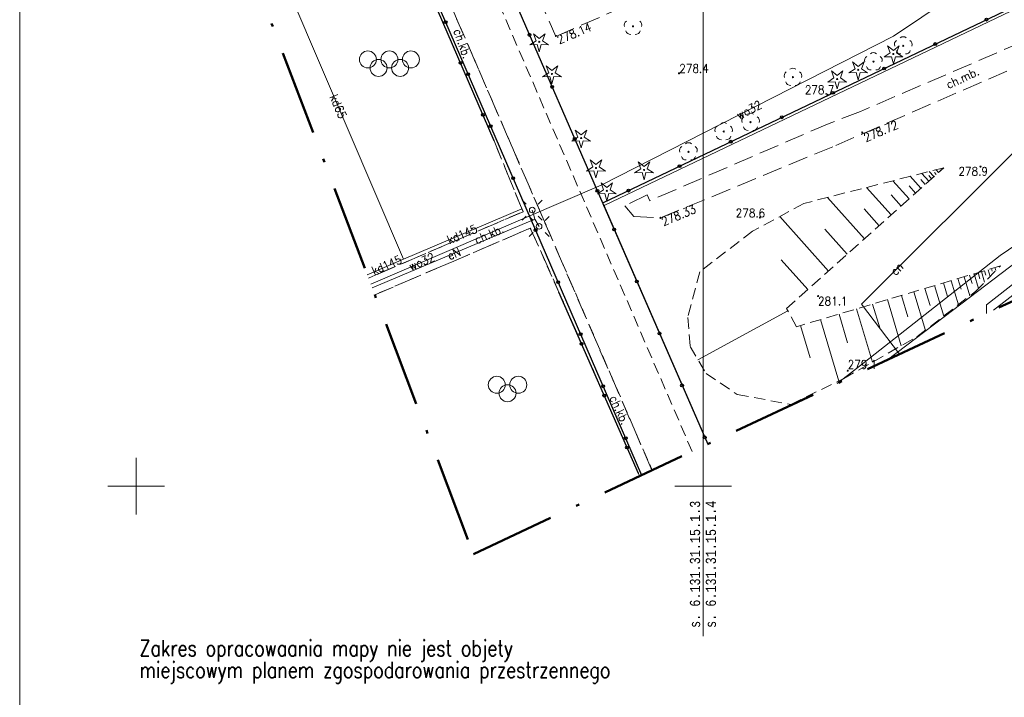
# Model space of a CAD drawing. Extents: x 6586740 to 6586888, y 5577511 to 5577721.
# Tile 2 of 7: x 6586740 to 6586827, y 5577581 to 5577641. Entities that reach past the tile are written whole.
import ezdxf
from ezdxf.enums import TextEntityAlignment as Align

# ---------------------------------------------------------------- set-up
doc = ezdxf.new("R2010")
doc.units = 0
doc.header["$MEASUREMENT"] = 0
for name, pattern in [('1.0_0.5', [1.5, 1, -0.5]), ('219-500', [0]), ('SKARP1000', [2.45, 1.75, -0.7]), ('ZAKRES500', [12.8, 7.5, -2.5, 0.3, -2.5])]:
    doc.linetypes.add(name, pattern=pattern)
for name, color, linetype, lineweight in [('312-BUDYNEK EWIDENCYJNY', 7, 'Continuous', 0), ('CO OPISY', 7, 'Continuous', 0), ('CO PRZEW.', 7, 'Continuous', 0), ('ELEMENTY DROGOWE', 7, 'Continuous', 0), ('ENN PRZEWÓD', 7, 'Continuous', 0), ('GRANICE DZIA£EK', 7, 'Continuous', 0), ('K PRZEW.', 7, 'Continuous', 0), ('MOSTY', 7, 'Continuous', 0), ('OGRODZENIA', 7, 'Continuous', 0), ('OPIS BUDYNKÓW', 7, 'Continuous', 0), ('OSNOWA', 7, 'Continuous', 0), ('PIKIETA', 7, 'Continuous', 0), ('PIKIETA NATURALNA', 7, 'Continuous', 0), ('PIKIETA NATURALNA-ATR2', 7, 'Continuous', 0), ('PKT', 7, 'Continuous', 0), ('POZOST. UZB.', 7, 'Continuous', 0), ('RAMKA SEK.', 7, 'Continuous', 0), ('SZKIC PODST.', 7, 'Continuous', 0), ('W ELEM.', 7, 'Continuous', 0), ('W PRZEW.', 7, 'Continuous', 0), ('ZIELEÑ', 7, 'Continuous', 0)]:
    doc.layers.add(name, color=color, linetype=linetype, lineweight=lineweight)
doc.styles.add('MONOTXT', font='MONOTXT')
doc.styles.add('ROMANC', font='ROMANC')

msp = doc.modelspace()

# ---------------------------------------------------------------- linework, layer by layer
at = {"layer": '312-BUDYNEK EWIDENCYJNY', "color": 7, "linetype": '1.0_0.5', "lineweight": 0}
for p, q in [((6586781.57, 5577630.45), (6586774.6, 5577646.57)), ((6586783.89, 5577624.74), (6586781.57, 5577630.45)), ((6586784.12, 5577624.21), (6586783.89, 5577624.74)), ((6586770.481477, 5577618.355672), (6586784.12, 5577624.21))]:
    msp.add_line(p, q, dxfattribs=at)
at = {"layer": '312-BUDYNEK EWIDENCYJNY', "color": 7, "linetype": 'Continuous', "lineweight": 0}
for centre in [(6586770.425861, 5577637.636289), (6586772.325861, 5577637.636289), (6586774.225861, 5577637.636289), (6586771.375861, 5577636.886289), (6586773.275861, 5577636.886289)]:
    msp.add_circle(centre, 0.75, dxfattribs=at)
at = {"layer": 'CO OPISY', "color": 7, "linetype": 'Continuous', "lineweight": 0}
for p, q in [((6586820.77, 5577627.66), (6586820.55, 5577627.9)), ((6586820.97, 5577627.84), (6586820.91, 5577627.91)), ((6586821.18, 5577628.02), (6586821.15, 5577628.06)), ((6586819.22, 5577626.27), (6586818.28, 5577627.33)), ((6586819.6, 5577626.61), (6586819.22, 5577627.04)), ((6586819.91, 5577626.89), (6586819.29, 5577627.58)), ((6586820.16, 5577627.11), (6586819.91, 5577627.4)), ((6586820.36, 5577627.3), (6586819.95, 5577627.75)), ((6586820.57, 5577627.48), (6586820.41, 5577627.65)), ((6586816.6, 5577623.92), (6586814.43, 5577626.34)), ((6586818.18, 5577625.34), (6586816.75, 5577626.94)), ((6586818.75, 5577625.85), (6586818.17, 5577626.5)), ((6586814.24, 5577621.81), (6586810.97, 5577625.46)), ((6586817.47, 5577624.7), (6586816.59, 5577625.69)), ((6586815.53, 5577622.97), (6586814.2, 5577624.46)), ((6586811.06, 5577618.97), (6586806.76, 5577623.78)), ((6586812.72, 5577620.46), (6586810.74, 5577622.66)), ((6586809.24, 5577617.35), (6586806.9, 5577619.96)), ((6586825.44, 5577619.19), (6586825.51, 5577618.97)), ((6586825.75, 5577619.28), (6586825.83, 5577619.01)), ((6586822.49, 5577618.31), (6586822.77, 5577617.36)), ((6586823.03, 5577618.47), (6586823.53, 5577616.78)), ((6586823.51, 5577618.61), (6586823.73, 5577617.86)), ((6586823.91, 5577618.73), (6586824.3, 5577617.44)), ((6586824.26, 5577618.83), (6586824.43, 5577618.29)), ((6586824.56, 5577618.92), (6586824.84, 5577618)), ((6586824.83, 5577619), (6586824.95, 5577618.62)), ((6586825.14, 5577619.09), (6586825.32, 5577618.49)), ((6586820.43, 5577617.69), (6586821.23, 5577615)), ((6586821.2, 5577617.92), (6586821.56, 5577616.72)), ((6586821.88, 5577618.12), (6586822.52, 5577616)), ((6586817.5, 5577616.82), (6586818.06, 5577614.92)), ((6586818.59, 5577617.14), (6586819.61, 5577613.74)), ((6586819.56, 5577617.43), (6586820.02, 5577615.92)), ((6586814.96, 5577616.06), (6586815.61, 5577613.87)), ((6586816.28, 5577616.45), (6586817.49, 5577612.38)), ((6586807.48, 5577615.46), (6586799.55, 5577611.13)), ((6586812, 5577615.18), (6586812.75, 5577612.65)), ((6586813.53, 5577615.63), (6586814.94, 5577610.93)), ((6586808.59, 5577614.16), (6586809.44, 5577611.3)), ((6586810.35, 5577614.69), (6586811.97, 5577609.27))]:
    msp.add_line(p, q, dxfattribs=at)
at = {"layer": 'CO PRZEW.', "color": 215, "linetype": 'Continuous', "lineweight": 0}
for p, q in [((6586813.98, 5577616.04), (6586831.61, 5577633.65)), ((6586817.33421, 5577611.633068), (6586813.98, 5577616.04))]:
    msp.add_line(p, q, dxfattribs=at)
at = {"layer": 'ELEMENTY DROGOWE', "color": 7, "linetype": 'Continuous', "lineweight": 0}
msp.add_arc((6586791.259861, 5577624.760289), 0.045, 0, 359.999427, dxfattribs=at)
at = {"layer": 'ENN PRZEWÓD', "color": 1, "linetype": 'Continuous', "lineweight": 0}
for p, q in [((6586839.67, 5577629.47), (6586826.22, 5577620.35)), ((6586822, 5577615.49), (6586834.42, 5577624.97)), ((6586785.17, 5577623.55), (6586770.810559, 5577617.491268)), ((6586785.04, 5577623.98), (6586784.93, 5577624.35)), ((6586785.17, 5577623.55), (6586785.04, 5577623.98)), ((6586785.54, 5577622.91), (6586785.17, 5577623.55)), ((6586825, 5577616), (6586834, 5577623)), ((6586826.22, 5577620.35), (6586813.79, 5577610.59)), ((6586828.76, 5577617.97), (6586825.612181, 5577615.514494)), ((6586825, 5577615.227451), (6586825, 5577616)), ((6586816.264713, 5577611.131596), (6586822, 5577615.49)), ((6586813.79, 5577610.59), (6586811.816951, 5577609.046102))]:
    msp.add_line(p, q, dxfattribs=at)
at = {"layer": 'GRANICE DZIA£EK', "color": 7, "linetype": '219-500', "lineweight": 0}
for q in [(6586862.01, 5577658.53), (6586800.44406, 5577603.713512)]:
    msp.add_line((6586791.26, 5577624.76), q, dxfattribs=at)
at = {"layer": 'K PRZEW.', "color": 17, "linetype": 'Continuous', "lineweight": 0}
for p, q in [((6586773.58, 5577620.01), (6586761.78, 5577647.59)), ((6586773.58, 5577620.01), (6586784, 5577624.47)), ((6586770.374489, 5577618.636699), (6586773.58, 5577620.01))]:
    msp.add_line(p, q, dxfattribs=at)
at = {"layer": 'MOSTY', "color": 7, "linetype": 'SKARP1000', "lineweight": 0}
for p, q in [((6586779.53, 5577656.72), (6586787, 5577639.67)), ((6586787, 5577639.67), (6586824.92, 5577656.16)), ((6586795.49113, 5577601.391152), (6586773.24, 5577652.83)), ((6586774.6, 5577646.57), (6586781.57, 5577630.45)), ((6586830.43, 5577640.17), (6586813.88, 5577633.04)), ((6586811.71, 5577630.05), (6586831.2, 5577638.52)), ((6586813.88, 5577633.04), (6586811.12, 5577631.99)), ((6586811.12, 5577631.99), (6586795.31, 5577625.17)), ((6586781.57, 5577630.45), (6586783.89, 5577624.74)), ((6586796.239861, 5577623.660289), (6586811.71, 5577630.05)), ((6586795.079861, 5577625.680289), (6586793.099861, 5577624.720289)), ((6586795.31, 5577625.17), (6586795.079861, 5577625.680289)), ((6586783.89, 5577624.74), (6586784.12, 5577624.2)), ((6586793.099861, 5577624.720289), (6586793.889861, 5577623.770289)), ((6586784.12, 5577624.2), (6586770.483965, 5577618.349137)), ((6586793.889861, 5577623.770289), (6586796.239861, 5577623.660289)), ((6586771.047621, 5577616.868575), (6586784.76, 5577622.75)), ((6586784.76, 5577622.75), (6586787.28, 5577617.12)), ((6586787.28, 5577617.12), (6586794.3, 5577601.11)), ((6586794.3, 5577601.11), (6586794.393952, 5577600.8767))]:
    msp.add_line(p, q, dxfattribs=at)
at = {"layer": 'OGRODZENIA', "color": 7, "linetype": 'Continuous', "lineweight": 25}
for p, q in [((6586791.159861, 5577624.990289), (6586861.819861, 5577658.730289)), ((6586777.699861, 5577655.840289), (6586791.159861, 5577624.930289)), ((6586772.319861, 5577652.400289), (6586794.580861, 5577600.964289)), ((6586781.569861, 5577630.450289), (6586774.599861, 5577646.570289)), ((6586791.159861, 5577624.930289), (6586800.405861, 5577603.695289)), ((6586794.299861, 5577601.110289), (6586787.279861, 5577617.120289))]:
    msp.add_line(p, q, dxfattribs=at)
for centre in [(6586777.284909, 5577640.92831), (6586825.000077, 5577641.148565), (6586784.686817, 5577639.795238), (6586820.488066, 5577638.994089), (6586778.593458, 5577637.334054), (6586815.976056, 5577636.839614), (6586779.270873, 5577636.339634), (6586786.68305, 5577635.21102), (6586811.464046, 5577634.685139), (6586780.577819, 5577632.744685), (6586806.952036, 5577632.530664), (6586781.256836, 5577631.750957), (6586788.679283, 5577630.626802), (6586802.440026, 5577630.376188), (6586797.928015, 5577628.221713), (6586783.2428, 5577627.162281), (6586790.675516, 5577626.042584), (6586793.416005, 5577626.067238), (6586785.228763, 5577622.573605), (6586792.157988, 5577622.637835), (6586787.214727, 5577617.984929), (6586794.153965, 5577618.053506), (6586789.200691, 5577613.396253), (6586796.149942, 5577613.469176), (6586789.280389, 5577612.55786), (6586791.186654, 5577608.807577), (6586798.145919, 5577608.884847), (6586791.288233, 5577607.978716), (6586800.141896, 5577604.300518), (6586793.172618, 5577604.218901), (6586793.296078, 5577603.399572)]:
    msp.add_circle(centre, 0.125, dxfattribs=at)
at = {"layer": 'OPIS BUDYNKÓW', "color": 7, "linetype": 'Continuous', "lineweight": 0}
for centre in [(6586787.02, 5577639.71), (6586797.88, 5577636.41), (6586810.98, 5577634.52), (6586814.05, 5577631.19), (6586824.48, 5577628.18), (6586796.24, 5577623.66)]:
    msp.add_circle(centre, 0.05, dxfattribs=at)
at = {"layer": 'OSNOWA', "color": 94, "linetype": 'Continuous', "lineweight": 0}
for p, q in [((6586784.721861, 5577638.922289), (6586785.266861, 5577639.283289)), ((6586785.266861, 5577639.283289), (6586785.037861, 5577639.896289)), ((6586785.037861, 5577639.896289), (6586785.549861, 5577639.489289)), ((6586785.549861, 5577639.489289), (6586786.061861, 5577639.896289)), ((6586786.061861, 5577639.896289), (6586785.832861, 5577639.283289)), ((6586785.832861, 5577639.283289), (6586786.377861, 5577638.922289)), ((6586785.374861, 5577638.950289), (6586784.721861, 5577638.922289)), ((6586785.549861, 5577638.320289), (6586785.374861, 5577638.950289)), ((6586785.724861, 5577638.950289), (6586785.549861, 5577638.320289)), ((6586786.377861, 5577638.922289), (6586785.724861, 5577638.950289)), ((6586816.506861, 5577638.213289), (6586816.277861, 5577638.826289)), ((6586816.277861, 5577638.826289), (6586816.789861, 5577638.419289)), ((6586816.789861, 5577638.419289), (6586817.301861, 5577638.826289)), ((6586817.301861, 5577638.826289), (6586817.072861, 5577638.213289)), ((6586813.406861, 5577636.813289), (6586813.177861, 5577637.426289)), ((6586813.177861, 5577637.426289), (6586813.689861, 5577637.019289)), ((6586813.689861, 5577637.019289), (6586814.201861, 5577637.426289)), ((6586814.201861, 5577637.426289), (6586813.972861, 5577636.813289)), ((6586815.961861, 5577637.852289), (6586816.506861, 5577638.213289)), ((6586816.614861, 5577637.880289), (6586815.961861, 5577637.852289)), ((6586816.789861, 5577637.250289), (6586816.614861, 5577637.880289)), ((6586816.964861, 5577637.880289), (6586816.789861, 5577637.250289)), ((6586817.617861, 5577637.852289), (6586816.964861, 5577637.880289)), ((6586817.072861, 5577638.213289), (6586817.617861, 5577637.852289)), ((6586786.386861, 5577636.453289), (6586786.157861, 5577637.066289)), ((6586786.157861, 5577637.066289), (6586786.669861, 5577636.659289)), ((6586786.669861, 5577636.659289), (6586787.181861, 5577637.066289)), ((6586787.181861, 5577637.066289), (6586786.952861, 5577636.453289)), ((6586811.546861, 5577636.003289), (6586811.317861, 5577636.616289)), ((6586811.317861, 5577636.616289), (6586811.829861, 5577636.209289)), ((6586811.829861, 5577636.209289), (6586812.341861, 5577636.616289)), ((6586812.341861, 5577636.616289), (6586812.112861, 5577636.003289)), ((6586812.861861, 5577636.452289), (6586813.406861, 5577636.813289)), ((6586813.972861, 5577636.813289), (6586814.517861, 5577636.452289)), ((6586785.841861, 5577636.092289), (6586786.386861, 5577636.453289)), ((6586786.494861, 5577636.120289), (6586785.841861, 5577636.092289)), ((6586786.669861, 5577635.490289), (6586786.494861, 5577636.120289)), ((6586786.844861, 5577636.120289), (6586786.669861, 5577635.490289)), ((6586787.497861, 5577636.092289), (6586786.844861, 5577636.120289)), ((6586786.952861, 5577636.453289), (6586787.497861, 5577636.092289)), ((6586811.001861, 5577635.642289), (6586811.546861, 5577636.003289)), ((6586812.112861, 5577636.003289), (6586812.657861, 5577635.642289)), ((6586813.514861, 5577636.480289), (6586812.861861, 5577636.452289)), ((6586813.689861, 5577635.850289), (6586813.514861, 5577636.480289)), ((6586813.864861, 5577636.480289), (6586813.689861, 5577635.850289)), ((6586814.517861, 5577636.452289), (6586813.864861, 5577636.480289)), ((6586811.654861, 5577635.670289), (6586811.001861, 5577635.642289)), ((6586811.829861, 5577635.040289), (6586811.654861, 5577635.670289)), ((6586812.004861, 5577635.670289), (6586811.829861, 5577635.040289)), ((6586812.657861, 5577635.642289), (6586812.004861, 5577635.670289)), ((6586788.956861, 5577630.793289), (6586788.727861, 5577631.406289)), ((6586788.727861, 5577631.406289), (6586789.239861, 5577630.999289)), ((6586789.239861, 5577630.999289), (6586789.751861, 5577631.406289)), ((6586789.751861, 5577631.406289), (6586789.522861, 5577630.793289)), ((6586788.411861, 5577630.432289), (6586788.956861, 5577630.793289)), ((6586789.522861, 5577630.793289), (6586790.067861, 5577630.432289)), ((6586789.064861, 5577630.460289), (6586788.411861, 5577630.432289)), ((6586789.239861, 5577629.830289), (6586789.064861, 5577630.460289)), ((6586789.414861, 5577630.460289), (6586789.239861, 5577629.830289)), ((6586790.067861, 5577630.432289), (6586789.414861, 5577630.460289)), ((6586790.266861, 5577628.153289), (6586790.037861, 5577628.766289)), ((6586790.037861, 5577628.766289), (6586790.549861, 5577628.359289)), ((6586790.549861, 5577628.359289), (6586791.061861, 5577628.766289)), ((6586791.061861, 5577628.766289), (6586790.832861, 5577628.153289)), ((6586789.721861, 5577627.792289), (6586790.266861, 5577628.153289)), ((6586790.832861, 5577628.153289), (6586791.377861, 5577627.792289)), ((6586793.961861, 5577627.622289), (6586794.506861, 5577627.983289)), ((6586794.506861, 5577627.983289), (6586794.277861, 5577628.596289)), ((6586794.277861, 5577628.596289), (6586794.789861, 5577628.189289)), ((6586794.789861, 5577628.189289), (6586795.301861, 5577628.596289)), ((6586795.301861, 5577628.596289), (6586795.072861, 5577627.983289)), ((6586795.072861, 5577627.983289), (6586795.617861, 5577627.622289)), ((6586790.374861, 5577627.820289), (6586789.721861, 5577627.792289)), ((6586790.549861, 5577627.190289), (6586790.374861, 5577627.820289)), ((6586790.724861, 5577627.820289), (6586790.549861, 5577627.190289)), ((6586791.377861, 5577627.792289), (6586790.724861, 5577627.820289)), ((6586794.614861, 5577627.650289), (6586793.961861, 5577627.622289)), ((6586794.789861, 5577627.020289), (6586794.614861, 5577627.650289)), ((6586794.964861, 5577627.650289), (6586794.789861, 5577627.020289)), ((6586795.617861, 5577627.622289), (6586794.964861, 5577627.650289)), ((6586790.681861, 5577625.772289), (6586791.226861, 5577626.133289)), ((6586791.226861, 5577626.133289), (6586790.997861, 5577626.746289)), ((6586790.997861, 5577626.746289), (6586791.509861, 5577626.339289)), ((6586791.509861, 5577626.339289), (6586792.021861, 5577626.746289)), ((6586792.021861, 5577626.746289), (6586791.792861, 5577626.133289)), ((6586791.792861, 5577626.133289), (6586792.337861, 5577625.772289)), ((6586791.334861, 5577625.800289), (6586790.681861, 5577625.772289)), ((6586791.509861, 5577625.170289), (6586791.334861, 5577625.800289)), ((6586791.684861, 5577625.800289), (6586791.509861, 5577625.170289)), ((6586792.337861, 5577625.772289), (6586791.684861, 5577625.800289))]:
    msp.add_line(p, q, dxfattribs=at)
for centre, radius, start, end in [((6586793.439861, 5577640.684289), 0.4, 121.308, 202.548), ((6586794.199861, 5577640.684289), 0.4, 337.452, 58.692), ((6586793.584861, 5577640.236289), 0.4, 193.221, 274.871), ((6586793.819861, 5577640.560289), 0.05, 0, 359.999427), ((6586794.054861, 5577640.236289), 0.4, 265.129, 346.779), ((6586785.549861, 5577639.190289), 0.05, 0, 359.999427), ((6586817.279861, 5577638.964289), 0.4, 121.308, 202.548), ((6586817.659861, 5577639.240289), 0.4, 49.272, 130.728), ((6586818.039861, 5577638.964289), 0.4, 337.452, 58.692), ((6586817.424861, 5577638.516289), 0.4, 193.221, 274.871), ((6586817.659861, 5577638.840289), 0.05, 0, 359.999427), ((6586817.894861, 5577638.516289), 0.4, 265.129, 346.779), ((6586814.649861, 5577637.564289), 0.4, 121.308, 202.548), ((6586815.029861, 5577637.840289), 0.4, 49.272, 130.728), ((6586815.029861, 5577637.440289), 0.05, 0, 359.999427), ((6586815.409861, 5577637.564289), 0.4, 337.452, 58.692), ((6586816.789861, 5577638.120289), 0.05, 0, 359.999427), ((6586807.929861, 5577636.470289), 0.4, 49.272, 130.728), ((6586813.689861, 5577636.720289), 0.05, 0, 359.999427), ((6586814.794861, 5577637.116289), 0.4, 193.221, 274.871), ((6586815.264861, 5577637.116289), 0.4, 265.129, 346.779), ((6586786.669861, 5577636.360289), 0.05, 0, 359.999427), ((6586807.549861, 5577636.194289), 0.4, 121.308, 202.548), ((6586807.929861, 5577636.070289), 0.05, 0, 359.999427), ((6586808.309861, 5577636.194289), 0.4, 337.452, 58.692), ((6586811.829861, 5577635.910289), 0.05, 0, 359.999427), ((6586807.694861, 5577635.746289), 0.4, 193.221, 274.871), ((6586808.164861, 5577635.746289), 0.4, 265.129, 346.779), ((6586803.809861, 5577632.224289), 0.4, 121.308, 202.548), ((6586804.189861, 5577632.500289), 0.4, 49.272, 130.728), ((6586804.569861, 5577632.224289), 0.4, 337.452, 58.692), ((6586801.439861, 5577631.404289), 0.4, 121.308, 202.548), ((6586801.819861, 5577631.680289), 0.4, 49.272, 130.728), ((6586802.199861, 5577631.404289), 0.4, 337.452, 58.692), ((6586803.954861, 5577631.776289), 0.4, 193.221, 274.871), ((6586804.189861, 5577632.100289), 0.05, 0, 359.999427), ((6586804.424861, 5577631.776289), 0.4, 265.129, 346.779), ((6586789.239861, 5577630.700289), 0.05, 0, 359.999427), ((6586801.584861, 5577630.956289), 0.4, 193.221, 274.871), ((6586801.819861, 5577631.280289), 0.05, 0, 359.999427), ((6586802.054861, 5577630.956289), 0.4, 265.129, 346.779), ((6586798.329861, 5577629.614289), 0.4, 121.308, 202.548), ((6586798.709861, 5577629.890289), 0.4, 49.272, 130.728), ((6586799.089861, 5577629.614289), 0.4, 337.452, 58.692), ((6586798.474861, 5577629.166289), 0.4, 193.221, 274.871), ((6586798.709861, 5577629.490289), 0.05, 0, 359.999427), ((6586798.944861, 5577629.166289), 0.4, 265.129, 346.779), ((6586790.549861, 5577628.060289), 0.05, 0, 359.999427), ((6586794.789861, 5577627.890289), 0.05, 0, 359.999427), ((6586791.509861, 5577626.040289), 0.05, 0, 359.999427)]:
    msp.add_arc(centre, radius, start, end, dxfattribs=at)
at = {"layer": 'PIKIETA', "color": 7, "linetype": 'Continuous', "lineweight": 0}
for p, q in [((6586739.711783, 5577510.56803), (6586739.711783, 5577720.56803)), ((6586799.999861, 5577586.757289), (6586799.999861, 5577712.930289)), ((6586749.999861, 5577597.500289), (6586749.999861, 5577602.500289)), ((6586747.499861, 5577600.000289), (6586752.499861, 5577600.000289)), ((6586797.499861, 5577600.000289), (6586799.999861, 5577600.000289)), ((6586799.999861, 5577600.000289), (6586802.499861, 5577600.000289))]:
    msp.add_line(p, q, dxfattribs=at)
at = {"layer": 'PIKIETA NATURALNA', "color": 7, "linetype": 'Continuous', "lineweight": 0}
for centre in [(6586805.009861, 5577623.690289), (6586810.139861, 5577616.760289), (6586812.769861, 5577610.180289)]:
    msp.add_arc(centre, 0.045, 0, 359.999427, dxfattribs=at)
at = {"layer": 'PKT', "color": 7, "linetype": '1.0_0.5', "lineweight": 0}
for p, q in [((6586784.76, 5577622.75), (6586771.047621, 5577616.868575)), ((6586787.28, 5577617.12), (6586784.76, 5577622.75)), ((6586794.3, 5577601.11), (6586787.28, 5577617.12)), ((6586794.393952, 5577600.8767), (6586794.3, 5577601.11))]:
    msp.add_line(p, q, dxfattribs=at)
at = {"layer": 'PKT', "color": 7, "linetype": 'Continuous', "lineweight": 0}
for centre in [(6586781.801861, 5577608.939289), (6586783.701861, 5577608.939289), (6586782.751861, 5577608.189289)]:
    msp.add_circle(centre, 0.75, dxfattribs=at)
at = {"layer": 'POZOST. UZB.', "color": 7, "linetype": '1.0_0.5', "lineweight": 0}
for p, q in [((6586807.37, 5577615.67), (6586821.24, 5577628.08)), ((6586807.37, 5577615.67), (6586821.24, 5577628.08)), ((6586821.24, 5577628.08), (6586808.88, 5577624.93)), ((6586821.24, 5577628.08), (6586808.88, 5577624.93)), ((6586808.88, 5577624.93), (6586804.37, 5577622.48)), ((6586808.88, 5577624.93), (6586804.37, 5577622.48)), ((6586804.37, 5577622.48), (6586799.71, 5577618.91)), ((6586804.37, 5577622.48), (6586799.71, 5577618.91)), ((6586826.23, 5577619.42), (6586808.25, 5577614.06)), ((6586826.23, 5577619.42), (6586808.25, 5577614.06)), ((6586824.03, 5577617.17), (6586826.23, 5577619.42)), ((6586824.03, 5577617.17), (6586826.23, 5577619.42)), ((6586799.71, 5577618.91), (6586798.65, 5577614.87)), ((6586799.71, 5577618.91), (6586798.65, 5577614.87)), ((6586818.87, 5577613.17), (6586824.03, 5577617.17)), ((6586818.87, 5577613.17), (6586824.03, 5577617.17)), ((6586798.65, 5577614.87), (6586798.86, 5577612.31)), ((6586798.65, 5577614.87), (6586798.86, 5577612.31)), ((6586808.25, 5577614.06), (6586807.37, 5577615.67)), ((6586808.25, 5577614.06), (6586807.37, 5577615.67)), ((6586812.41, 5577609.49), (6586818.87, 5577613.17)), ((6586812.41, 5577609.49), (6586818.87, 5577613.17)), ((6586798.86, 5577612.31), (6586800.26, 5577609.93)), ((6586798.86, 5577612.31), (6586800.26, 5577609.93)), ((6586800.26, 5577609.93), (6586803.02, 5577608.09)), ((6586800.26, 5577609.93), (6586803.02, 5577608.09)), ((6586807.74, 5577607.2), (6586812.41, 5577609.49)), ((6586807.74, 5577607.2), (6586812.41, 5577609.49)), ((6586803.02, 5577608.09), (6586807.74, 5577607.2)), ((6586803.02, 5577608.09), (6586807.74, 5577607.2))]:
    msp.add_line(p, q, dxfattribs=at)
at = {"layer": 'RAMKA SEK.', "color": 7, "linetype": '1.0_0.5', "lineweight": 0}
for p, q in [((6586799.035869, 5577603.053231), (6586776.88, 5577654.39)), ((6586773.24, 5577652.83), (6586795.505102, 5577601.397703))]:
    msp.add_line(p, q, dxfattribs=at)
at = {"layer": 'SZKIC PODST.', "color": 5, "linetype": 'ZAKRES500', "lineweight": 50}
for p, q in [((6586744.71, 5577686.05), (6586779.75, 5577594.01)), ((6586779.75, 5577594.01), (6586883.08, 5577642.46))]:
    msp.add_line(p, q, dxfattribs=at)
at = {"layer": 'W ELEM.', "color": 7, "linetype": 'Continuous', "lineweight": 0}
for p, q in [((6586784.399861, 5577624.881289), (6586784.046861, 5577625.234289)), ((6586785.460861, 5577624.881289), (6586785.813861, 5577625.234289)), ((6586784.399861, 5577623.820289), (6586784.046861, 5577623.467289)), ((6586785.009861, 5577623.441289), (6586784.656861, 5577623.794289)), ((6586785.460861, 5577623.820289), (6586785.813861, 5577623.467289)), ((6586786.070861, 5577623.441289), (6586786.423861, 5577623.794289)), ((6586785.009861, 5577622.380289), (6586784.656861, 5577622.027289)), ((6586786.070861, 5577622.380289), (6586786.423861, 5577622.027289))]:
    msp.add_line(p, q, dxfattribs=at)
for centre in [(6586784.929861, 5577624.350289), (6586785.539861, 5577622.910289)]:
    msp.add_circle(centre, 0.25, dxfattribs=at)
at = {"layer": 'W PRZEW.', "color": 5, "linetype": 'Continuous', "lineweight": 0}
for p, q in [((6586816.79, 5577639.69), (6586825.91, 5577645.82)), ((6586816.79, 5577639.69), (6586791.02, 5577626.54)), ((6586791.02, 5577626.54), (6586770.687511, 5577617.814481))]:
    msp.add_line(p, q, dxfattribs=at)

# ---------------------------------------------------------------- texts
at = {"layer": 'CO PRZEW.', "color": 215, "linetype": 'Continuous', "lineweight": 0, "style": 'ROMANC', "width": 0.9}
msp.add_text('cn', height=0.75, rotation=44.966, dxfattribs=at).set_placement((6586816.989861, 5577618.520289))
at = {"layer": 'ENN PRZEWÓD', "color": 1, "linetype": 'Continuous', "lineweight": 0, "style": 'ROMANC', "width": 0.9}
msp.add_text('eN', height=0.75, rotation=22.878, dxfattribs=at).set_placement((6586777.638861, 5577619.924289))
at = {"layer": 'K PRZEW.', "color": 17, "linetype": 'Continuous', "lineweight": 0, "style": 'ROMANC', "width": 0.9}
for s, rotation, p in [('kd65', 293.165, (6586767.039861, 5577634.350289)), ('kd145', 23.17, (6586777.619861, 5577621.330289)), ('kd145', 23.193, (6586770.954861, 5577618.607289))]:
    msp.add_text(s, height=0.75, rotation=rotation, dxfattribs=at).set_placement(p)
at = {"layer": 'OPIS BUDYNKÓW', "color": 7, "linetype": 'Continuous', "lineweight": 0, "style": 'ROMANC', "width": 0.9}
for s, rotation, p in [('278.14', 22.983967, (6586787.310861, 5577638.968289)), ('278.72', 23.151694, (6586814.365861, 5577630.339289)), ('278.33', 22.386542, (6586796.518861, 5577622.934289))]:
    msp.add_text(s, height=0.75, rotation=rotation, dxfattribs=at).set_placement(p)
for s, p in [('278.4', (6586797.902861, 5577636.462289)), ('278.7', (6586808.972861, 5577634.579289)), ('278.9', (6586822.526861, 5577627.392289))]:
    msp.add_text(s, height=0.75, dxfattribs=at).set_placement(p)
at = {"layer": 'PIKIETA', "color": 7, "linetype": 'Continuous', "lineweight": 0, "style": 'MONOTXT', "width": 0.8}
for s, p in [('s. 6.131.31.15.1.3', (6586799.288861, 5577587.492289)), ('s. 6.131.31.15.1.4', (6586800.688861, 5577587.492289))]:
    msp.add_text(s, height=0.9, rotation=90, dxfattribs=at).set_placement(p, align=Align.MIDDLE_LEFT)
at = {"layer": 'PIKIETA NATURALNA-ATR2', "color": 7, "linetype": 'Continuous', "lineweight": 0, "style": 'ROMANC', "width": 0.9}
for s, p in [('278.6', (6586802.877861, 5577623.718289)), ('281.1', (6586810.143861, 5577615.944289)), ('279.1', (6586812.758861, 5577610.353289))]:
    msp.add_text(s, height=0.75, dxfattribs=at).set_placement(p)
at = {"layer": 'SZKIC PODST.', "color": 7, "linetype": 'Continuous', "lineweight": 0, "style": 'ROMANC', "width": 0.79986}
for s, p in [('Zakres opracowaania mapy nie jest objety ', (6586750.282861, 5577585.702289)), ('miejscowym planem zgospodarowania przestrzennego', (6586750.282861, 5577583.783289))]:
    msp.add_text(s, height=1.419, dxfattribs=at).set_placement(p, align=Align.MIDDLE_LEFT)
at = {"layer": 'W PRZEW.', "color": 5, "linetype": 'Continuous', "lineweight": 0, "style": 'ROMANC', "width": 0.9}
for rotation, p in [(27.032, (6586803.179861, 5577632.320289)), (23.228, (6586774.252861, 5577618.991289))]:
    msp.add_text('wo32', height=0.75, rotation=rotation, dxfattribs=at).set_placement(p)
at = {"layer": 'ZIELEÑ', "color": 7, "linetype": 'Continuous', "lineweight": 0, "style": 'ROMANC', "width": 0.9}
for s, rotation, p in [('ch.kb.', 289.756, (6586778.770409, 5577639.029318)), ('ch.mb.', 24.826, (6586822.89054, 5577636.009562)), ('ch.kb.', 24.23, (6586781.120757, 5577622.216458)), ('ch.kb.', 294.442, (6586792.624025, 5577606.715271))]:
    msp.add_text(s, height=0.75, rotation=rotation, dxfattribs=at).set_placement(p, align=Align.MIDDLE)

doc.saveas('drawing.dxf')
